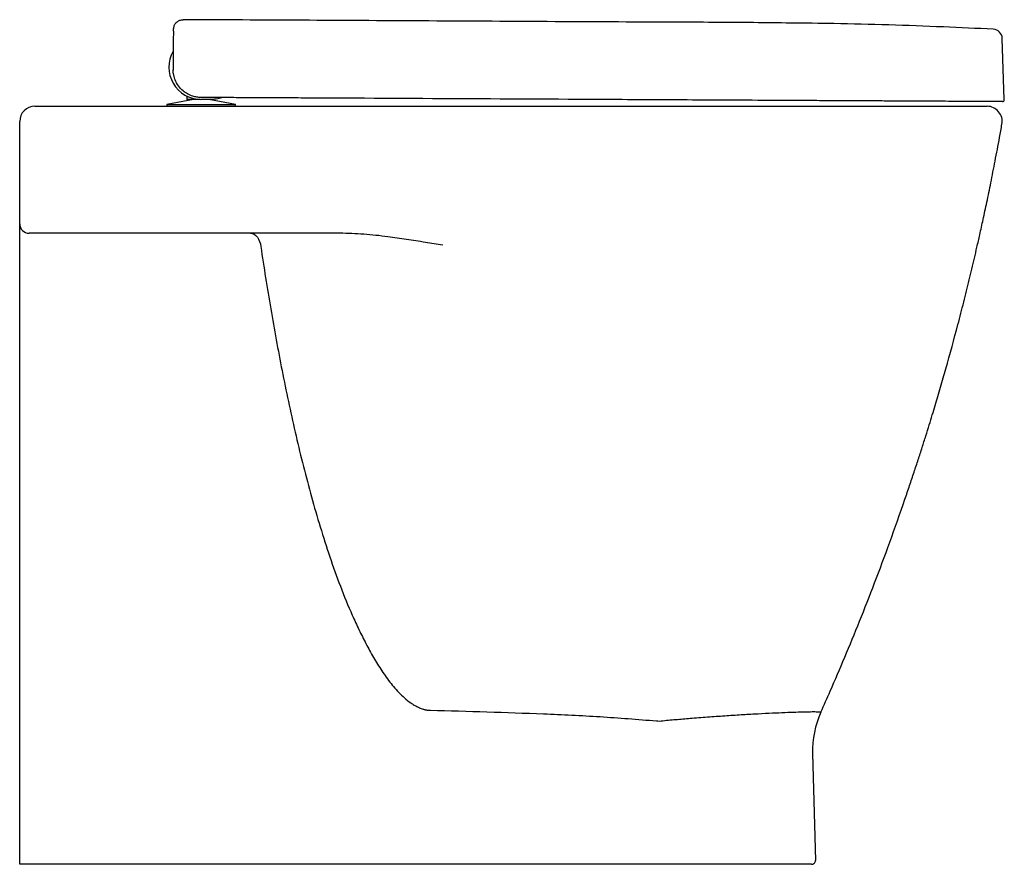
# Model space of a CAD drawing. Header units: millimetres. Extents: x 4448.58 to 4449.1, y 2527.134 to 2527.58.
import ezdxf

# ---------------------------------------------------------------- set-up
doc = ezdxf.new("R2010")
doc.units = ezdxf.units.MM
doc.layers.add('SANINDUSA', color=3, linetype='Continuous')

msp = doc.modelspace()

# ---------------------------------------------------------------- linework, layer by layer
at = {"layer": 'SANINDUSA'}
for p, q in [((4448.661528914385, 2527.57173049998), (4448.661528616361, 2527.571679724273)), ((4448.661599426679, 2527.573624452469), (4448.661607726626, 2527.573815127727)), ((4448.661599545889, 2527.573620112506), (4448.661599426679, 2527.573624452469)), ((4449.100048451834, 2527.537456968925), (4449.098974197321, 2527.569760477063)), ((4448.668668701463, 2527.53934703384), (4448.668668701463, 2527.537613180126)), ((4448.672168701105, 2527.537613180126), (4448.658050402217, 2527.53498318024)), ((4448.658050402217, 2527.53498318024), (4448.658050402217, 2527.533983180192)), ((4448.658050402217, 2527.53498318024), (4448.694286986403, 2527.53498318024)), ((4448.658050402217, 2527.533983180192), (4448.694286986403, 2527.533983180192)), ((4448.675585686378, 2527.537613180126), (4448.668668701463, 2527.537613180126)), ((4448.68109822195, 2527.537577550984), (4448.676081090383, 2527.537603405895)), ((4448.694286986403, 2527.53498318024), (4448.680338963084, 2527.537581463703)), ((4448.694286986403, 2527.533983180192), (4448.694286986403, 2527.53498318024)), ((4448.9989031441, 2527.192448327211), (4449.000380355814, 2527.136035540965)), ((4448.998381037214, 2527.133983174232), (4448.915933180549, 2527.133983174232))]:
    msp.add_line(p, q, dxfattribs=at)
at = {"layer": 'SANINDUSA', "flags": 128}
msp.add_lwpolyline([(4448.70217328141, 2527.466983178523), (4448.703174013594, 2527.466851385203), (4448.704141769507, 2527.466460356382), (4448.705044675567, 2527.465822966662), (4448.705852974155, 2527.464960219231), (4448.706540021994, 2527.463900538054), (4448.707083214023, 2527.462678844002), (4448.707464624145, 2527.461335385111), (4448.707671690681, 2527.459914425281)], dxfattribs=at)
at = {"layer": 'SANINDUSA'}
for centre, radius, start, end in [((4449.093895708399, 2527.5695820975), 0.005081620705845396, 2.011660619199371, 86.31402471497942), ((4448.67616869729, 2527.554603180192), 0.01700000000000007, 150.5234337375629, 269.7047374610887), ((4448.662422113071, 2527.553125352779), 0.0009999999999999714, 179.6838331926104, 180.9160686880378), ((4448.662278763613, 2527.553120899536), 0.0008565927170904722, 179.4727132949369, 180.9214769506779), ((4448.588443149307, 2527.525983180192), 0.008000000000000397, 90, 180), ((4449.090931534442, 2527.525983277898), 0.007999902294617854, 349.9113278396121, 89.99922428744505), ((4449.099048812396, 2527.53742368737), 0.0009999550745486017, 269.70344164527, 1.907410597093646), ((4448.585443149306, 2527.471983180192), 0.005, 180, 270), ((4449.048886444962, 2527.193757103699), 0.05000043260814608, 155.7627381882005, 181.4999057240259), ((4448.998381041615, 2527.135983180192), 0.002000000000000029, 270, 1.49999999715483)]:
    msp.add_arc(centre, radius, start, end, dxfattribs=at)
for points, knots in [([(4448.661607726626, 2527.573815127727), (4448.661619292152, 2527.57408050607), (4448.661642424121, 2527.574611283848), (4448.661652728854, 2527.57484775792), (4448.661653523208, 2527.574865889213), (4448.66165371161, 2527.574870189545)], [0, 0, 0, 0, 0.4327084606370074, 0.8654513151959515, 1, 1, 1, 1]), ([(4448.66165371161, 2527.574870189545), (4448.661733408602, 2527.575429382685), (4448.661892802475, 2527.57654776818), (4448.662819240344, 2527.578006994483), (4448.664136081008, 2527.57908219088), (4448.665505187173, 2527.579594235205), (4448.666370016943, 2527.579637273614), (4448.66667473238, 2527.579652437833)], [0, 0, 0, 0, 0.2200696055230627, 0.4401389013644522, 0.6602071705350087, 0.8802768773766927, 1, 1, 1, 1]), ([(4448.987336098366, 2527.577861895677), (4448.980809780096, 2527.577947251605), (4448.960219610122, 2527.578216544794), (4448.895176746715, 2527.5783834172), (4448.794817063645, 2527.579021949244), (4448.70852094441, 2527.579446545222), (4448.66667473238, 2527.579652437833)], [0, 0, 0, 0, 0.06106196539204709, 0.192647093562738, 0.6085031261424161, 0.9999999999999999, 0.9999999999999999, 0.9999999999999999, 0.9999999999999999]), ([(4449.09422239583, 2527.574653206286), (4449.085440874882, 2527.575039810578), (4449.067053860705, 2527.57589097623), (4449.039027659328, 2527.576933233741), (4449.012161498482, 2527.577609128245), (4448.99493007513, 2527.577811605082), (4448.9873365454, 2527.577900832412)], [0, 0, 0, 0, 0.2459417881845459, 0.5164642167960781, 0.7869158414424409, 0.9999999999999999, 0.9999999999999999, 0.9999999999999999, 0.9999999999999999]), ([(4448.661528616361, 2527.571679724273), (4448.661520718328, 2527.570346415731), (4448.661484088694, 2527.564162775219), (4448.661449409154, 2527.557979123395), (4448.661422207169, 2527.553128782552)], [0, 0, 0, 0, 0.2156187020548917, 1, 1, 1, 1]), ([(4448.661599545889, 2527.573620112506), (4448.661587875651, 2527.573323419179), (4448.661568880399, 2527.572840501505), (4448.6615458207, 2527.572236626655), (4448.661535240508, 2527.571951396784), (4448.661531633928, 2527.571850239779), (4448.661529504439, 2527.571784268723), (4448.661528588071, 2527.571746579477), (4448.661528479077, 2527.57173183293), (4448.661528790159, 2527.57173088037), (4448.661528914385, 2527.57173049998)], [0, 0, 0, 0, 0.4930351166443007, 0.8024965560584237, 0.8686506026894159, 0.9127391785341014, 0.9565531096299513, 0.9746411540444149, 0.9898733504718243, 1, 1, 1, 1]), ([(4448.661422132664, 2527.553130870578), (4448.661422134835, 2527.553130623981), (4448.661422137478, 2527.553130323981), (4448.661422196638, 2527.55312901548), (4448.661422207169, 2527.553128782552)], [0, 0, 0, 0, 0.8219885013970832, 1, 1, 1, 1]), ([(4448.661422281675, 2527.553107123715), (4448.661422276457, 2527.553107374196), (4448.661422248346, 2527.553108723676), (4448.661422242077, 2527.553109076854), (4448.661422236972, 2527.553109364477)], [0, 0, 0, 0, 0.1856129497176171, 1, 1, 1, 1]), ([(4448.661719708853, 2527.550645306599), (4448.661672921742, 2527.550805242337), (4448.661437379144, 2527.551610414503), (4448.661428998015, 2527.552441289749), (4448.661422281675, 2527.553107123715)], [0, 0, 0, 0, 0.1986354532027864, 1, 1, 1, 1]), ([(4448.676086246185, 2527.538603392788), (4448.675328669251, 2527.538642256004), (4448.673813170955, 2527.538720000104), (4448.671402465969, 2527.539318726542), (4448.668941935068, 2527.540378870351), (4448.666308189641, 2527.5422134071), (4448.664064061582, 2527.544697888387), (4448.662525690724, 2527.547350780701), (4448.662117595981, 2527.549096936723), (4448.661719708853, 2527.550645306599)], [0, 0, 0, 0, 0.09463248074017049, 0.1893079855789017, 0.3343716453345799, 0.4795283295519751, 0.6811407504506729, 0.8835164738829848, 1, 1, 1, 1]), ([(4448.731780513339, 2527.538316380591), (4448.729869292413, 2527.53832622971), (4448.726046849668, 2527.538345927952), (4448.720293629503, 2527.538375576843), (4448.714564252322, 2527.53840510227), (4448.708955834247, 2527.538434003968), (4448.703560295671, 2527.538461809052), (4448.698358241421, 2527.538488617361), (4448.693339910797, 2527.53851447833), (4448.68774532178, 2527.538543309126), (4448.681761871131, 2527.538574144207), (4448.677988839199, 2527.538593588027), (4448.676086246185, 2527.538603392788)], [0, 0, 0, 0, 0.08885575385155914, 0.1777115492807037, 0.2691493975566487, 0.3605872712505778, 0.449442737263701, 0.5382981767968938, 0.6297335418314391, 0.7211688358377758, 0.8593963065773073, 1, 1, 1, 1]), ([(4448.687821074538, 2527.538542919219), (4448.686864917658, 2527.538282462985), (4448.684810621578, 2527.537722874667), (4448.682527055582, 2527.537579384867), (4448.681244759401, 2527.537577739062), (4448.68109822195, 2527.537577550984)], [0, 0, 0, 0, 0.4354124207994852, 0.9354804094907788, 1, 1, 1, 1]), ([(4448.588443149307, 2527.533983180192), (4448.588443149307, 2527.533983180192), (4448.588651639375, 2527.533983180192), (4448.589264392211, 2527.533983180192), (4448.589519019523, 2527.533983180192), (4448.590131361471, 2527.533983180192), (4448.590490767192, 2527.533983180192), (4448.591701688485, 2527.533983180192), (4448.592689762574, 2527.533983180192), (4448.594149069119, 2527.533983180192), (4448.594452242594, 2527.533983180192), (4448.595081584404, 2527.533983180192), (4448.595408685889, 2527.533983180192), (4448.596417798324, 2527.533983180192), (4448.597125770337, 2527.533983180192), (4448.599352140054, 2527.533983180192), (4448.600972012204, 2527.533983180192), (4448.603170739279, 2527.533983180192), (4448.603620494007, 2527.533983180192), (4448.604529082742, 2527.533983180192), (4448.604988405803, 2527.533983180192), (4448.606381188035, 2527.533983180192), (4448.608277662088, 2527.533983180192), (4448.610251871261, 2527.533983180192), (4448.611762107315, 2527.533983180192), (4448.612270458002, 2527.533983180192), (4448.613297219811, 2527.533983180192), (4448.613816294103, 2527.533983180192), (4448.616413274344, 2527.533983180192), (4448.618513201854, 2527.533983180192), (4448.620635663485, 2527.533983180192)], [0, 0, 0, 0, 0.1249999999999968, 0.1249999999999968, 0.1874999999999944, 0.1874999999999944, 0.2499999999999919, 0.2499999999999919, 0.3749999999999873, 0.3749999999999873, 0.4062499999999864, 0.4062499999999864, 0.4374999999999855, 0.4374999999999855, 0.4999999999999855, 0.4999999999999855, 0.6249999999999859, 0.6249999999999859, 0.6562499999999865, 0.6562499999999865, 0.687499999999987, 0.687499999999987, 0.7499999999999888, 0.8124999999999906, 0.8124999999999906, 0.8437499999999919, 0.8437499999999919, 0.8749999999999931, 0.8749999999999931, 1, 1, 1, 1]), ([(4448.620635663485, 2527.533983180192), (4448.681528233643, 2527.533983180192), (4448.742420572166, 2527.533983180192), (4448.833758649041, 2527.533983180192), (4448.864204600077, 2527.533983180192), (4448.909873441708, 2527.533983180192), (4448.925096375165, 2527.533983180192), (4448.947930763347, 2527.533983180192), (4448.95554222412, 2527.533983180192), (4448.966959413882, 2527.533983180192), (4448.972668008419, 2527.533983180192), (4448.979328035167, 2527.533983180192), (4448.982658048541, 2527.533983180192), (4448.984085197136, 2527.533983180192), (4448.985036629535, 2527.533983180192), (4448.985512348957, 2527.533983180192), (4448.985988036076, 2527.533983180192)], [0, 0, 0, 0, 0.4999999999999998, 0.4999999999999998, 0.7499999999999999, 0.7499999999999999, 0.8749999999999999, 0.8749999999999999, 0.9375000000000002, 0.9375000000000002, 0.9687500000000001, 0.9843750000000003, 0.9921875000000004, 0.9960937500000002, 0.9960937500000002, 1, 1, 1, 1]), ([(4448.681182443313, 2527.537577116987), (4448.681170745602, 2527.537577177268), (4448.681136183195, 2527.537577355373), (4448.681113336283, 2527.537577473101), (4448.68109822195, 2527.537577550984)], [0, 0, 0, 0, 0.3384519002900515, 0.9999999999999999, 0.9999999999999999, 0.9999999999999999, 0.9999999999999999]), ([(4448.987085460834, 2527.537000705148), (4448.979448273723, 2527.537040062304), (4448.964173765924, 2527.537118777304), (4448.933623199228, 2527.537276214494), (4448.856159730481, 2527.537675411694), (4448.786332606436, 2527.538035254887), (4448.731780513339, 2527.538316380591)], [0, 0, 0, 0, 0.0897445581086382, 0.1794906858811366, 0.3589811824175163, 1, 1, 1, 1]), ([(4448.985988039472, 2527.533983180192), (4448.989830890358, 2527.533983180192), (4448.99752799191, 2527.533983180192), (4449.008906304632, 2527.533983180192), (4449.020140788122, 2527.533983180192), (4449.031067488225, 2527.533983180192), (4449.041541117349, 2527.533983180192), (4449.051308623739, 2527.533983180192), (4449.060215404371, 2527.533983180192), (4449.068176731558, 2527.533983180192), (4449.075093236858, 2527.533983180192), (4449.080833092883, 2527.533983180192), (4449.085374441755, 2527.533983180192), (4449.088553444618, 2527.533983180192), (4449.09050382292, 2527.533983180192), (4449.090789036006, 2527.533983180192), (4449.09093164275, 2527.533983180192)], [0, 0, 0, 0, 0.06991986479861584, 0.1400471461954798, 0.2099680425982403, 0.2825063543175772, 0.3552758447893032, 0.4278152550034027, 0.5004592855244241, 0.5733345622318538, 0.6459782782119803, 0.7186483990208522, 0.7915500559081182, 0.8642192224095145, 0.9321095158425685, 1, 1, 1, 1]), ([(4449.099043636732, 2527.536423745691), (4449.098943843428, 2527.536424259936), (4449.098743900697, 2527.536425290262), (4449.097419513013, 2527.536432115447), (4449.095369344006, 2527.536442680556), (4449.09252811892, 2527.536457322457), (4449.088911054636, 2527.536475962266), (4449.084555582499, 2527.536498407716), (4449.079504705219, 2527.536524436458), (4449.073791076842, 2527.536553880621), (4449.067429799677, 2527.536586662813), (4449.060476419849, 2527.536622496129), (4449.052994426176, 2527.536661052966), (4449.045040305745, 2527.536702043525), (4449.036648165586, 2527.5367452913), (4449.027880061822, 2527.536790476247), (4449.018811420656, 2527.536837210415), (4449.008966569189, 2527.536887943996), (4448.99837122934, 2527.536942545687), (4448.990847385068, 2527.536981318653), (4448.987085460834, 2527.537000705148)], [0, 0, 0, 0, 0.05431985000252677, 0.1088335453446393, 0.16334778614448, 0.2176682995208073, 0.2720329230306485, 0.3265912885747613, 0.3811496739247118, 0.4355143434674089, 0.4899500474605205, 0.5445803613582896, 0.5992111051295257, 0.6536474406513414, 0.7080997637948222, 0.7627482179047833, 0.8173966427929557, 0.8718493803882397, 0.9359246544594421, 1, 1, 1, 1]), ([(4449.047616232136, 2527.326611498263), (4449.048443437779, 2527.329033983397), (4449.050038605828, 2527.333705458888), (4449.052368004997, 2527.340663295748), (4449.054558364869, 2527.347307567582), (4449.056621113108, 2527.353674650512), (4449.058561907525, 2527.359771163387), (4449.060355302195, 2527.365507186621), (4449.062007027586, 2527.370884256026), (4449.06354135, 2527.375965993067), (4449.065004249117, 2527.380890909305), (4449.066424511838, 2527.385738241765), (4449.067830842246, 2527.39060808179), (4449.070961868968, 2527.401607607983), (4449.074065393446, 2527.412989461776), (4449.077122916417, 2527.42473066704), (4449.078630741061, 2527.430632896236), (4449.080098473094, 2527.436490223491), (4449.081527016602, 2527.442302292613), (4449.08291670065, 2527.448068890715), (4449.084276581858, 2527.453823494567), (4449.085675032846, 2527.459861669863), (4449.08721617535, 2527.466664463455), (4449.088963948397, 2527.474585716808), (4449.090915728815, 2527.483719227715), (4449.093028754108, 2527.493974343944), (4449.095270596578, 2527.50535929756), (4449.09722679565, 2527.515685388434), (4449.098377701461, 2527.522226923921), (4449.098792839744, 2527.524586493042)], [0, 0, 0, 0, 0.05061220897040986, 0.09759964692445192, 0.1407170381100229, 0.1798409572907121, 0.2150648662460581, 0.2466418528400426, 0.2732078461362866, 0.2974909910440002, 0.3206856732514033, 0.3439285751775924, 0.3672396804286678, 0.3906193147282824, 0.5017480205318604, 0.5300117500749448, 0.5580296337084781, 0.5858016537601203, 0.6133278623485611, 0.6406080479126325, 0.6676422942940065, 0.6949108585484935, 0.7261198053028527, 0.7638815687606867, 0.8068351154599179, 0.8549892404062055, 0.908354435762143, 0.9669429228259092, 1, 1, 1, 1]), ([(4449.098809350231, 2527.524584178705), (4449.098809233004, 2527.524583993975), (4449.098808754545, 2527.524583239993), (4449.09880817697, 2527.524582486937), (4449.098807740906, 2527.524581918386)], [0, 0, 0, 0, 0.2450069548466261, 0.9999999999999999, 0.9999999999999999, 0.9999999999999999, 0.9999999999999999]), ([(4448.580443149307, 2527.458966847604), (4448.580443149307, 2527.45982591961), (4448.580443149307, 2527.460675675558), (4448.580443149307, 2527.461936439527), (4448.580443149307, 2527.462353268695), (4448.580443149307, 2527.463167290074), (4448.580443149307, 2527.463965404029), (4448.580443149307, 2527.464732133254), (4448.580443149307, 2527.465482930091), (4448.580443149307, 2527.465852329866), (4448.580443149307, 2527.466918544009), (4448.580443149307, 2527.467573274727), (4448.580443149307, 2527.46847322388), (4448.580443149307, 2527.46875941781), (4448.580443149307, 2527.469303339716), (4448.580443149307, 2527.469558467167), (4448.580443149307, 2527.470266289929), (4448.580443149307, 2527.47066574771), (4448.580443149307, 2527.471155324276), (4448.580443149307, 2527.47130062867), (4448.580443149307, 2527.471548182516), (4448.580443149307, 2527.471651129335), (4448.580443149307, 2527.47189887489), (4448.580443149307, 2527.471983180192), (4448.580443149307, 2527.471983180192)], [0, 0, 0, 0, 0.1250000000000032, 0.1250000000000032, 0.1875000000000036, 0.1875000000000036, 0.2500000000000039, 0.3125000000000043, 0.3125000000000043, 0.3750000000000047, 0.3750000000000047, 0.500000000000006, 0.500000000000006, 0.5625000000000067, 0.5625000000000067, 0.6250000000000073, 0.6250000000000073, 0.7500000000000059, 0.7500000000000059, 0.8125000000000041, 0.8125000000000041, 0.8750000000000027, 0.8750000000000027, 1, 1, 1, 1]), ([(4448.620857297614, 2527.466983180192), (4448.618524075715, 2527.466983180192), (4448.61621490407, 2527.466983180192), (4448.613358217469, 2527.466983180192), (4448.612787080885, 2527.466983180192), (4448.611656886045, 2527.466983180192), (4448.611097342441, 2527.466983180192), (4448.609435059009, 2527.466983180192), (4448.607262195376, 2527.466983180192), (4448.605175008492, 2527.466983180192), (4448.603642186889, 2527.466983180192), (4448.603136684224, 2527.466983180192), (4448.602136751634, 2527.466983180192), (4448.60164169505, 2527.466983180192), (4448.599221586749, 2527.466983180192), (4448.597439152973, 2527.466983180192), (4448.594989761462, 2527.466983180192), (4448.594210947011, 2527.466983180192), (4448.593100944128, 2527.466983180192), (4448.592741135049, 2527.466983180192), (4448.592048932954, 2527.466983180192), (4448.591715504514, 2527.466983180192), (4448.590110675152, 2527.466983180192), (4448.589024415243, 2527.466983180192), (4448.587693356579, 2527.466983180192), (4448.587298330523, 2527.466983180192), (4448.586625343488, 2527.466983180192), (4448.58634552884, 2527.466983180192), (4448.585672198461, 2527.466983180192), (4448.585443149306, 2527.466983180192), (4448.585443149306, 2527.466983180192)], [0, 0, 0, 0, 0.1250000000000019, 0.1250000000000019, 0.1562500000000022, 0.1562500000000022, 0.1875000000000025, 0.1875000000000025, 0.2500000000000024, 0.3125000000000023, 0.3125000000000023, 0.3437500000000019, 0.3437500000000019, 0.3750000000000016, 0.3750000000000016, 0.4999999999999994, 0.4999999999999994, 0.5624999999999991, 0.5624999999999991, 0.5937499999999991, 0.5937499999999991, 0.624999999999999, 0.624999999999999, 0.7499999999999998, 0.7499999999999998, 0.8125000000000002, 0.8125000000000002, 0.8750000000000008, 0.8750000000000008, 1, 1, 1, 1]), ([(4448.803689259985, 2527.46064215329), (4448.80063052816, 2527.461133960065), (4448.79427835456, 2527.462155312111), (4448.784630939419, 2527.463758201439), (4448.773823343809, 2527.465276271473), (4448.762066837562, 2527.466623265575), (4448.75361646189, 2527.466863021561), (4448.749381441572, 2527.466983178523)], [0, 0, 0, 0, 0.1694929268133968, 0.3519917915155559, 0.5347205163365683, 0.7668188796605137, 1, 1, 1, 1]), ([(4448.580443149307, 2527.133983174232), (4448.580443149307, 2527.159204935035), (4448.580443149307, 2527.180535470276), (4448.580443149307, 2527.201866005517), (4448.580443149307, 2527.287566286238), (4448.580443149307, 2527.373266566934), (4448.580443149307, 2527.458966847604)], [0.003891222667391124, 0.003891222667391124, 0.003891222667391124, 0.003891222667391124, 0.06788287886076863, 0.06788287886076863, 0.06788287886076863, 0.3249839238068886, 0.3249839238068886, 0.3249839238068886, 0.3249839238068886]), ([(4448.707671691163, 2527.459914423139), (4448.709304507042, 2527.448965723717), (4448.71104534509, 2527.4380374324), (4448.714775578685, 2527.416227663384), (4448.716764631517, 2527.405346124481), (4448.719972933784, 2527.389065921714), (4448.721079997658, 2527.383646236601), (4448.72337878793, 2527.372822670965), (4448.724570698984, 2527.36741799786), (4448.728286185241, 2527.35125496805), (4448.730951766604, 2527.340540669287), (4448.735318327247, 2527.324587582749), (4448.736835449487, 2527.31928966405), (4448.740013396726, 2527.308739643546), (4448.74167403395, 2527.30348748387), (4448.745167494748, 2527.29303766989), (4448.746999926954, 2527.287839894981), (4448.750881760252, 2527.277512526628), (4448.752930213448, 2527.272382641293), (4448.755675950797, 2527.266028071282), (4448.756234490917, 2527.264760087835), (4448.75737228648, 2527.26223057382), (4448.757953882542, 2527.260969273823), (4448.759724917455, 2527.25720360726), (4448.760943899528, 2527.254715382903), (4448.763471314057, 2527.249790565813), (4448.764779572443, 2527.247353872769), (4448.767507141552, 2527.242544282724), (4448.76892608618, 2527.240171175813), (4448.771913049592, 2527.235510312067), (4448.773480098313, 2527.233222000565), (4448.775996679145, 2527.22988440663), (4448.776861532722, 2527.228790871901), (4448.778645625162, 2527.226664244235), (4448.779566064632, 2527.225629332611), (4448.781479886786, 2527.223632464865), (4448.782473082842, 2527.222670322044), (4448.784557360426, 2527.220843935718), (4448.785651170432, 2527.219982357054), (4448.787382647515, 2527.21878107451), (4448.787973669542, 2527.218397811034), (4448.789174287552, 2527.217680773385), (4448.789785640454, 2527.217345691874), (4448.791034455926, 2527.216730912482), (4448.79167186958, 2527.216451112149), (4448.792651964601, 2527.216082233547), (4448.792982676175, 2527.215967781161), (4448.793485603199, 2527.215810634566), (4448.793654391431, 2527.215760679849), (4448.793909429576, 2527.215689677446), (4448.794037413, 2527.215655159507), (4448.794166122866, 2527.215622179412), (4448.794252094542, 2527.215600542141), (4448.794296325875, 2527.215589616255), (4448.794338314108, 2527.215579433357)], [0, 0, 0, 0, 0.1249999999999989, 0.1249999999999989, 0.2499999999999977, 0.2499999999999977, 0.3124999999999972, 0.3124999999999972, 0.3749999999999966, 0.3749999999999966, 0.4999999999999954, 0.4999999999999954, 0.5624999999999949, 0.5624999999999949, 0.6249999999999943, 0.6249999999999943, 0.6874999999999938, 0.6874999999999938, 0.7499999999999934, 0.7499999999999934, 0.7656249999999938, 0.7656249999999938, 0.7812499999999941, 0.7812499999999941, 0.8124999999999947, 0.8124999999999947, 0.8437499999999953, 0.8437499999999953, 0.8749999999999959, 0.8749999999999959, 0.9062499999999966, 0.9062499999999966, 0.921874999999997, 0.921874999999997, 0.9374999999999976, 0.9374999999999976, 0.9531249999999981, 0.9531249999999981, 0.9687499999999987, 0.9687499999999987, 0.9765624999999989, 0.9765624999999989, 0.9843749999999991, 0.9843749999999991, 0.9921874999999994, 0.9921874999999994, 0.9960937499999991, 0.9960937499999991, 0.9980468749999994, 0.9980468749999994, 0.9990234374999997, 0.9995117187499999, 0.9995117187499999, 1, 1, 1, 1]), ([(4449.003238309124, 2527.214272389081), (4449.004899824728, 2527.217976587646), (4449.009207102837, 2527.227579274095), (4449.016030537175, 2527.243563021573), (4449.023858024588, 2527.262577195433), (4449.031789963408, 2527.282808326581), (4449.039818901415, 2527.304254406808), (4449.044974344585, 2527.319036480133), (4449.047616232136, 2527.326611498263)], [0, 0, 0, 0, 0.1007968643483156, 0.2613036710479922, 0.4314758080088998, 0.6113129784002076, 0.8008187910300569, 1, 1, 1, 1]), ([(4448.794338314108, 2527.215579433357), (4448.794576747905, 2527.215530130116), (4448.794818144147, 2527.215486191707), (4448.79529987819, 2527.215410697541), (4448.795782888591, 2527.215347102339), (4448.796268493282, 2527.215307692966), (4448.796755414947, 2527.215280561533), (4448.797000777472, 2527.215273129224), (4448.797244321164, 2527.215271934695)], [0, 0, 0, 0, 0.25, 0.25, 0.5, 0.75, 0.75, 1, 1, 1, 1]), ([(4448.797175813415, 2527.215273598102), (4448.807125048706, 2527.215020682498), (4448.827023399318, 2527.214514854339), (4448.856867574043, 2527.213422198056), (4448.88671246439, 2527.212075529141), (4448.906565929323, 2527.210469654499), (4448.916492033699, 2527.209666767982)], [0, 0, 0, 0, 0.2499036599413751, 0.4998043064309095, 0.7499179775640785, 1, 1, 1, 1]), ([(4448.918084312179, 2527.209590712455), (4448.918084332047, 2527.209590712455), (4448.918678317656, 2527.209590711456), (4448.921840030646, 2527.210071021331), (4448.927601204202, 2527.210423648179), (4448.935885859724, 2527.21118565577), (4448.944632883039, 2527.211842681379), (4448.953664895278, 2527.212480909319), (4448.962286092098, 2527.213022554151), (4448.970351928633, 2527.213477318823), (4448.977765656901, 2527.213849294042), (4448.984426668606, 2527.214139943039), (4448.990196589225, 2527.214349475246), (4448.995020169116, 2527.214481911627), (4448.998796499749, 2527.2145436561), (4449.001443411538, 2527.214520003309), (4449.003024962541, 2527.214473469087), (4449.003292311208, 2527.214278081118), (4449.003292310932, 2527.214278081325), (4449.003292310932, 2527.214278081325)], [0, 0, 0, 0, 4.480716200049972e-07, 0.01339567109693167, 0.07182292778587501, 0.1302486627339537, 0.2025449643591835, 0.2750699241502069, 0.3473535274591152, 0.4199729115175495, 0.4928399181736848, 0.5654517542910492, 0.638503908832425, 0.7118166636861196, 0.7848669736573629, 0.8564948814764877, 0.9283696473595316, 0.9999995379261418, 1, 1, 1, 1]), ([(4449.003292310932, 2527.214278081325), (4449.003292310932, 2527.214278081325), (4449.00329231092, 2527.214278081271), (4449.003292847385, 2527.214280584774), (4449.003293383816, 2527.214283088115)], [0, 0, 0, 0, 6.493524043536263e-05, 1, 1, 1, 1]), ([(4448.916492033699, 2527.209666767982), (4448.917022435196, 2527.209628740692), (4448.917552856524, 2527.20959071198), (4448.918084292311, 2527.209590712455), (4448.918084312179, 2527.209590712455)], [0, 0, 0, 0, 0.999962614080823, 1, 1, 1, 1])]:
    msp.add_open_spline(points, degree=3, knots=knots, dxfattribs=at)
for points, degree in [([(4448.580443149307, 2527.471983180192), (4448.580443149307, 2527.489955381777), (4448.580443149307, 2527.507960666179), (4448.580443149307, 2527.525983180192)], 3), ([(4448.749381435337, 2527.466983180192), (4448.706541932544, 2527.466983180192), (4448.663700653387, 2527.466983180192), (4448.620857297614, 2527.466983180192)], 3), ([(4449.003293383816, 2527.214283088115), (4449.003263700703, 2527.214261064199)], 1), ([(4448.915933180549, 2527.133983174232), (4448.580443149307, 2527.133983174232)], 1)]:
    msp.add_open_spline(points, degree=degree, dxfattribs=at)

doc.saveas('drawing.dxf')
